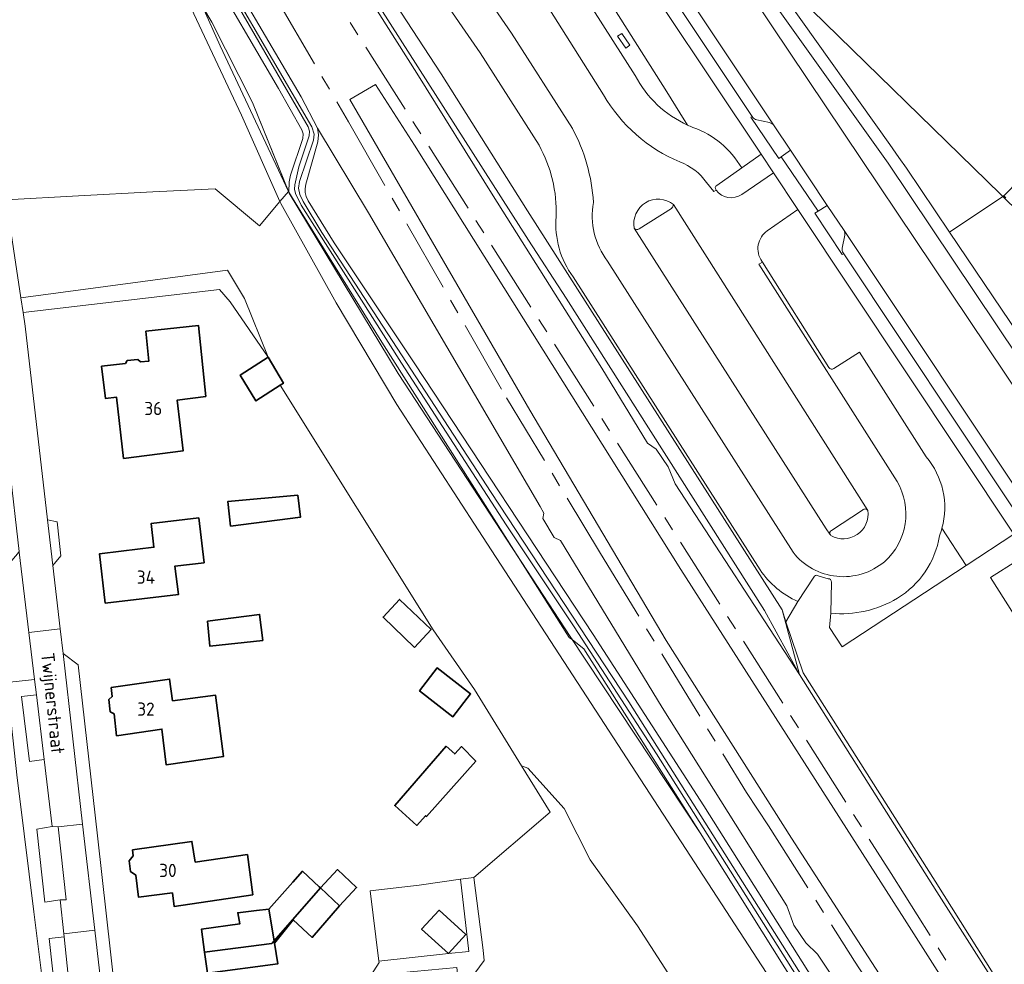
# Model space of a CAD drawing. Header units: metres. Extents: x 245598 to 248629, y 478632 to 481821.
# Tile 99 of 122: x 247732 to 247866, y 479832 to 479961. Entities that reach past the tile are written whole.
import ezdxf
from ezdxf.enums import TextEntityAlignment as Align

# ---------------------------------------------------------------- set-up
doc = ezdxf.new("R2010")
doc.units = ezdxf.units.M
doc.linetypes.add('AM-AS', pattern=[16, 10, -2, 2, -2])
for name, color, linetype, lineweight in [('B-XX-AM-AS_SPOOR-G', 10, 'AM-AS', 18), ('B-XX-GR-GRAS-GV', 60, 'Continuous', 13), ('B-XX-GR-GROENVOORZIENING-GV', 80, 'Continuous', 18), ('B-XX-GR-HOUTWAL-GV', 40, 'Continuous', 13), ('B-XX-GR-STRUIK-GV', 90, 'Continuous', 13), ('B-XX-IE-TERREINAFSCHEIDING_KUNSTMATIG_HEKWERK-G', 20, 'IE-TERREINAFSCHEIDING-KUNSTMATIG', 18), ('B-XX-IE-TERREINAFSCHEIDING_KUNSTMATIG_MUUR-G', 90, 'IE-TERREINAFSCHEIDING-KUNSTMATIG-DICHT', 18), ('B-XX-KW-KUNSTWERK_PERRON-GV', 170, 'Continuous', 18), ('B-XX-OG-BEBOUWING-GV', 7, 'Continuous', 35), ('B-XX-OG-BEBOUWING-T18', 10, 'Continuous', 18), ('B-XX-OG-TERREIN_ERF-GV', 7, 'Continuous', 18), ('B-XX-OG-TOPOGRAFIE-T18', 10, 'Continuous', 18), ('B-XX-OG-WATER_GREPPEL-GV', 160, 'Continuous', 18), ('B-XX-OG-WATER_SLOOT-GV', 120, 'Continuous', 18), ('B-XX-VH-VERHARDING_GESLOTEN-GV', 252, 'Continuous', 18), ('B-XX-VH-VERHARDING_HALFVERHARDING-GV', 252, 'Continuous', 18), ('B-XX-VH-VERHARDING_OPEN-GV', 252, 'Continuous', 18)]:
    doc.layers.add(name, color=color, linetype=linetype, lineweight=lineweight)
doc.styles.add('NLCS-ISO-M-T18', font='NLCS-ISO.ttf', dxfattribs={"height": 1.8})
doc.linetypes.add('IE-TERREINAFSCHEIDING-KUNSTMATIG', pattern='A,4,[82,NLCS.SHX,S=0.75,R=90,X=0,Y=0],4,-2', length=10)
doc.linetypes.add('IE-TERREINAFSCHEIDING-KUNSTMATIG-DICHT', pattern='A,8,-1,[82,NLCS.SHX,S=0.75,R=90,X=0,Y=0],-1', length=10)

msp = doc.modelspace()

# ---------------------------------------------------------------- linework, layer by layer
at = {"layer": 'B-XX-AM-AS_SPOOR-G'}
for points in [[(247730.486, 480033.212), (247753.227, 479997.767), (247850.672, 479844.581), (247876.837, 479803.154), (247884.814, 479790.372), (247895.458, 479774.039), (247904.257, 479760.311), (247961.372, 479670.426), (247982.206, 479637.963), (248002.242, 479607.233)], [(247731.466, 480023.715), (247744.779, 480001.858), (247752.909, 479988.11), (247758.906, 479977.468), (247776.642, 479947.081), (247798.211, 479909.459), (247811.024, 479888.21), (247830.935, 479855.637), (247833.941, 479851.069), (247845.673, 479832.626), (247864.523, 479803.843), (247882.116, 479777.749), (247924.714, 479716.266), (247931.934, 479705.729), (247951.426, 479676.817), (247978.378, 479636.399), (248122.834, 479418.963)]]:
    msp.add_lwpolyline(points, dxfattribs=at)
at = {"layer": 'B-XX-GR-GRAS-GV'}
for points in [[(247732.987, 480035.192), (247734.881, 480032.33), (247737.149, 480031.134), (247751.559, 480008.525), (247772.883, 479974.412), (247785.972, 479953.743), (247796.373, 479937.021), (247811.201, 479913.508), (247817.435, 479903.292), (247818.631, 479902.456), (247820.253, 479900.027), (247821.192, 479897.728), (247838.184, 479871.712), (247833.384, 479880.472), (247806.333, 479923.056), (247801.206, 479930.96), (247776.148, 479970.231), (247754.347, 480004.775), (247748.401, 480017.163), (247748.4, 480017.165), (247738.127, 480032.959), (247737.321, 480032.537), (247734.767, 480034.339)], [(247724.453, 480025.437), (247722.007, 480024.082), (247725.117, 480018.795), (247752.04, 479973.025), (247756.7, 479962.8), (247757.98, 479960.699), (247763.558, 479949.715), (247768.506, 479937.497), (247768.541, 479938.919), (247768.71, 479939.802), (247770.419, 479944.838), (247770.444, 479945.47), (247770.276, 479946.022), (247767.075, 479951.639), (247737.192, 480002.705), (247732.498, 480009.617), (247728.986, 480015.926), (247726.824, 480020.417), (247725.183, 480023.527)], [(247748.401, 480017.163), (247754.347, 480004.775), (247776.148, 479970.231), (247801.206, 479930.96), (247806.333, 479923.056), (247833.384, 479880.472), (247838.184, 479871.712), (247835.785, 479880.525), (247801.046, 479934.938), (247789.272, 479953.615), (247778.267, 479970.52)]]:
    msp.add_lwpolyline(points, close=True, dxfattribs=at)
msp.add_lwpolyline([(247860.191, 479804.153), (247840.642, 479833.565), (247839.026, 479835.111), (247837.416, 479837.522), (247836.463, 479840.183), (247819.416, 479867.238), (247805.541, 479889.981), (247804.72, 479890.412), (247803.165, 479892.985), (247803.309, 479893.743), (247802.793, 479894.646), (247779.352, 479934.679), (247772.424, 479946.206), (247772.54, 479945.325), (247772.465, 479944.37), (247770.838, 479938.584), (247770.721, 479937.966), (247770.721, 479937.432), (247770.86, 479936.904), (247771.149, 479936.317), (247774.663, 479930.607), (247785.69, 479914.108), (247810.032, 479877.176), (247825.109, 479853.83), (247880.859, 479765.389)], dxfattribs=at)
at = {"layer": 'B-XX-GR-GROENVOORZIENING-GV'}
for points in [[(247738.158, 480032.973), (247738.127, 480032.959), (247748.4, 480017.165), (247748.401, 480017.163), (247751.124, 480012.977), (247778.267, 479970.52), (247789.272, 479953.615), (247801.046, 479934.938), (247835.785, 479880.525), (247836.326, 479878.916), (247837.946, 479881.692)], [(247802.631, 479943.892), (247794.581, 479956.513), (247759.272, 480007.575), (247763.474, 480010.515)], [(247802.448, 479979.035), (247796.497, 479988.099), (247792.221, 479995.428), (247790.451, 479994.315), (247789.438, 479992.43), (247808.288, 479965.138), (247815.757, 479953.407)], [(247822.908, 479946.642), (247821.844, 479948.329), (247820.052, 479951.171), (247810.328, 479966.593), (247808.545, 479969.422), (247803.349, 479977.663), (247802.448, 479979.035)], [(247832.933, 479942.667), (247813.081, 479972.446), (247808.545, 479969.422), (247810.328, 479966.593), (247820.052, 479951.171), (247821.844, 479948.329), (247822.908, 479946.642)], [(247831.788, 479947.704), (247831.711, 479947.819), (247831.546, 479947.707), (247835.332, 479942.086), (247835.669, 479942.328), (247836.941, 479943.238), (247834.727, 479946.559)], [(247834.082, 479946.99), (247832.344, 479947.372)], [(247830.281, 479940.809), (247832.933, 479942.667)], [(247851.4, 479803.74), (247819.56, 479852.66), (247794.341, 479891.461), (247783.24, 479908.54), (247774.96, 479922.4), (247767.4, 479935.96), (247767.284, 479936.221), (247764.482, 479932.894), (247758.46, 479937.932), (247749.94, 479937.524), (247739.793, 479937.014), (247729.943, 479936.461), (247731.944, 479923.107), (247760.108, 479926.883), (247762.46, 479923), (247765.663, 479914.987), (247767.762, 479911.463), (247767.324, 479911.18), (247788.19, 479877.83), (247793.81, 479869.68), (247800.25, 479859.26), (247801.1, 479858.96), (247806.06, 479853.46), (247809.6, 479846.46), (247816.06, 479837.44), (247822.01, 479828.21)], [(247816.277, 479932.48), (247820.701, 479935.286)], [(247837.963, 479935.127), (247833.781, 479932.228)], [(247857.606, 479891.668), (247860.909, 479886.605), (247867.405, 479890.842), (247837.963, 479935.127)], [(247841.967, 479935.701), (247840.703, 479934.897), (247840.268, 479934.621), (247844.013, 479928.978), (247844.201, 479929.102), (247844.131, 479929.207)], [(247844.261, 479932.26), (247841.967, 479935.701)], [(247844.007, 479929.872), (247844.35, 479931.623)], [(247833.031, 479928.084), (247833.106, 479927.964), (247842.159, 479913.573)], [(247832.807, 479885.992), (247807.286, 479925.944)], [(247842.867, 479913.433), (247846.378, 479915.667), (247855.442, 479901.426)], [(247846.758, 479894.151), (247842.519, 479891.376)], [(247860.909, 479886.605), (247857.606, 479891.668)], [(247886.4, 479862.671), (247869.401, 479888.214), (247869.053, 479887.991), (247867.844, 479887.218), (247864.222, 479884.957), (247880.274, 479859.626), (247883.584, 479861.725), (247885.684, 479858.414)], [(247842.433, 479880.077), (247842.252, 479878.117), (247843.978, 479875.493), (247859.434, 479885.643), (247860.909, 479886.605)]]:
    msp.add_lwpolyline(points, dxfattribs=at)
for points in [[(247762.04, 479947.98), (247752.675, 479967.938), (247741.925, 479986.775), (247736.488, 479995.625), (247734.045, 480000), (247733.913, 480000.237), (247723.561, 480018.13), (247717.088, 480015.361), (247717.137, 480015.215), (247717.142, 480015.199), (247719.585, 480011.597), (247720.452, 480007.73), (247721.343, 480003.113), (247722.078, 479998.7), (247722.818, 479992.744), (247727.106, 479955.405), (247727.376, 479953.604), (247729.943, 479936.461), (247739.793, 479937.014), (247749.94, 479937.524), (247758.46, 479937.932), (247764.482, 479932.894), (247767.284, 479936.221)], [(247752.675, 479967.938), (247762.04, 479947.98), (247767.284, 479936.221), (247768.449, 479937.604), (247759.134, 479957.458), (247756.7, 479962.8), (247752.04, 479973.025), (247725.117, 480018.795), (247723.561, 480018.13), (247733.913, 480000.237), (247734.045, 480000), (247736.488, 479995.625), (247741.925, 479986.775)], [(247868.692, 479909.08), (247869.339, 479909.505), (247870.96, 479910.57), (247850.266, 479941.459), (247833.454, 479965.03), (247833.248, 479964.889), (247831.915, 479963.972)], [(247837.389, 479964.77), (247836.434, 479963.797), (247850.488, 479944.011), (247851.743, 479942.238), (247852.776, 479940.754), (247858.656, 479932.036), (247865.898, 479936.92), (247865.579, 479937.232), (247838, 479964.173)], [(247814.461, 479957.143), (247813.347, 479958.766), (247813.909, 479959.151), (247815.023, 479957.528)], [(247814.461, 479957.143), (247815.023, 479957.528), (247813.909, 479959.151), (247813.347, 479958.766)], [(247865.898, 479936.92), (247858.656, 479932.036), (247872.817, 479911.049), (247873.444, 479911.437), (247876.892, 479913.478), (247877.789, 479913.97), (247878.68, 479914.399), (247880.483, 479915.239), (247882.337, 479915.982), (247882.826, 479916.19), (247876.966, 479926.09)], [(247835.785, 479880.525), (247838.184, 479871.712), (247856.924, 479842.096), (247886.314, 479795.83), (247886.559, 479795.994), (247856.679, 479843.545), (247838.665, 479871.959), (247836.326, 479878.916)], [(247735.125, 479860.125), (247734.063, 479868.963), (247732.025, 479868.737), (247733.137, 479859.862)], [(247737.288, 479840.975), (247737.3, 479840.975), (247738.125, 479841), (247737.012, 479850.938), (247736.238, 479851), (247736.225, 479850.998), (247734.113, 479850.638), (247735.188, 479840.675)], [(247738.675, 479828.025), (247737.825, 479835.963), (247735.813, 479835.725), (247736.663, 479827.863)]]:
    msp.add_lwpolyline(points, close=True, dxfattribs=at)
for points in [[(247815.757, 479953.407, 0.1675715), (247822.908, 479946.642)], [(247832.344, 479947.372, -0.1869706), (247831.788, 479947.704)], [(247834.727, 479946.559, 0.1941471), (247834.082, 479946.99)], [(247822.908, 479946.642, 0.0129709), (247823.635, 479946.335)], [(247823.635, 479946.335, -0.1770221), (247830.281, 479940.809)], [(247804.969, 479934.161, 0.1370991), (247802.631, 479943.892)], [(247820.975, 479935.817, 0.6964997), (247815.626, 479932.585)], [(247820.701, 479935.286, 0.2252824), (247820.975, 479935.817)], [(247807.286, 479925.944, -0.1818587), (247804.969, 479934.161)], [(247815.626, 479932.585, 0.4230714), (247816.277, 479932.48)], [(247833.781, 479932.228, 0.4149188), (247833.031, 479928.084)], [(247844.35, 479931.623, 0.1856162), (247844.261, 479932.26)], [(247844.131, 479929.207, -0.1729965), (247844.007, 479929.872)], [(247842.159, 479913.573, 0.3913068), (247842.867, 479913.433)], [(247855.442, 479901.426, -0.247119), (247857.606, 479891.668)], [(247842.466, 479890.669, 0.6246406), (247847.485, 479894.09)], [(247847.485, 479894.09, 0.4747912), (247846.758, 479894.151)], [(247842.519, 479891.376, 0.3656281), (247842.327, 479890.861)], [(247842.327, 479890.861, 0.1436474), (247842.466, 479890.669)], [(247857.264, 479890.626, -0.2205469), (247851.521, 479882.126)], [(247857.606, 479891.668, -0.0259379), (247857.264, 479890.626)], [(247837.946, 479881.692, -0.144591), (247832.807, 479885.992)], [(247851.521, 479882.126, -0.1601001), (247842.433, 479880.077)]]:
    msp.add_lwpolyline(points, format="xyb", dxfattribs=at)
at = {"layer": 'B-XX-GR-HOUTWAL-GV'}
msp.add_lwpolyline([(247767.284, 479936.221), (247767.4, 479935.96), (247774.96, 479922.4), (247783.24, 479908.54), (247794.341, 479891.461), (247819.56, 479852.66), (247851.4, 479803.74), (247860.4, 479789.3), (247874.44, 479767.26), (247876.2, 479763.64), (247876.7, 479759.1), (247878.452, 479759.661), (247880.37, 479761.662), (247842.889, 479820.975), (247824.62, 479850.148), (247808.736, 479875.239), (247807.178, 479876.434), (247806.74, 479876.77), (247799.51, 479888.161), (247781.174, 479917.047), (247769.364, 479936.075), (247768.554, 479937.38), (247768.449, 479937.604)], close=True, dxfattribs=at)
at = {"layer": 'B-XX-GR-STRUIK-GV'}
for points in [[(247757.98, 479960.699), (247756.7, 479962.8), (247759.134, 479957.458), (247768.449, 479937.604), (247768.554, 479937.38), (247769.364, 479936.075), (247768.506, 479937.497), (247763.558, 479949.715)], [(247807.178, 479876.434), (247806.881, 479876.882), (247799.51, 479888.161), (247806.74, 479876.77)]]:
    msp.add_lwpolyline(points, close=True, dxfattribs=at)
at = {"layer": 'B-XX-IE-TERREINAFSCHEIDING_KUNSTMATIG_HEKWERK-G'}
msp.add_lwpolyline([(247939.123, 479685.951), (247940.142, 479685.729), (247935.965, 479680.663), (247926.232, 479696.69), (247901.103, 479738.6), (247878.452, 479759.661), (247880.37, 479761.662), (247842.889, 479820.975), (247824.62, 479850.148), (247806.881, 479876.882), (247783.413, 479912.79), (247768.554, 479937.38), (247763.558, 479949.715), (247757.98, 479960.699), (247720.07, 480023.008), (247726.399, 480026.516), (247723.762, 480030.887)], dxfattribs=at)
at = {"layer": 'B-XX-IE-TERREINAFSCHEIDING_KUNSTMATIG_MUUR-G'}
for points in [[(247780.317, 479952.173), (247776.822, 479950.13)], [(247856.924, 479842.096), (247838.184, 479871.712)]]:
    msp.add_lwpolyline(points, dxfattribs=at)
at = {"layer": 'B-XX-KW-KUNSTWERK_PERRON-GV'}
msp.add_lwpolyline([(247866.127, 479804.448), (247866.52, 479804.667), (247871.515, 479807.451), (247871.991, 479807.717), (247852.496, 479838.357), (247821.989, 479886.046), (247785.628, 479943.908), (247780.317, 479952.173), (247776.822, 479950.13), (247801.384, 479907.758), (247819.996, 479876.373), (247837.064, 479849.395)], close=True, dxfattribs=at)
at = {"layer": 'B-XX-OG-BEBOUWING-GV'}
msp.add_lwpolyline([(247872.576, 479943.696), (247866.029, 479937.009), (247866.315, 479936.729)], dxfattribs=at)
for points in [[(247748.256, 479914.34), (247747.91, 479914.698), (247746.453, 479914.538), (247746.193, 479914.114), (247742.96, 479913.76), (247743.469, 479909.38), (247745.005, 479909.533), (247745.942, 479901.198), (247754.078, 479902.219), (247753.256, 479909.124), (247757.156, 479909.64), (247756.176, 479919.303), (247749.008, 479918.53), (247749.404, 479914.466)], [(247765.663, 479914.987), (247761.863, 479912.563), (247764, 479909.037), (247767.324, 479911.18), (247767.762, 479911.463)], [(247769.732, 479896.197), (247760.16, 479895.3), (247760.54, 479891.96), (247770.069, 479893.175)], [(247745.614, 479888.535), (247742.671, 479888.184), (247743.448, 479881.452), (247753.426, 479882.626), (247752.964, 479886.496), (247756.944, 479886.972), (247756.214, 479893.081), (247749.697, 479892.303), (247750.083, 479889.069)], [(247785.63, 479875.41), (247787.911, 479877.854), (247783.6, 479881.96), (247781.36, 479879.56)], [(247757.4, 479879.013), (247757.738, 479875.575), (247764.938, 479876.375), (247764.512, 479879.925)], [(247786.317, 479869.49), (247790.877, 479865.951), (247793.3, 479869.073), (247788.741, 479872.612)], [(247744.671, 479866.36), (247745.001, 479863.375), (247751.175, 479864.272), (247751.745, 479859.415), (247759.596, 479860.539), (247758.482, 479868.906), (247752.641, 479868.14), (247752.23, 479871.105), (247744.274, 479869.945), (247744.412, 479868.701), (247743.941, 479868.301), (247744.124, 479866.647)], [(247789.98, 479861.94), (247782.94, 479853.84), (247785.96, 479851.14), (247787.16, 479852.46), (247787.3, 479852.36), (247794, 479859.9), (247792.04, 479861.9), (247791.14, 479860.9)], [(247763.583, 479841.659), (247762.84, 479847.166), (247755.732, 479846.129), (247755.271, 479848.969), (247747.173, 479847.807), (247747.274, 479847.003), (247746.704, 479846.332), (247746.89, 479844.858), (247747.609, 479844.35), (247747.986, 479841.362), (247752.61, 479841.945), (247752.84, 479840.091)], [(247769.04, 479843.4), (247765.76, 479839.722), (247765.788, 479839.725), (247766.477, 479835.391), (247772.797, 479842.612), (247772.64, 479842.76), (247770.374, 479844.896)], [(247772.797, 479842.612), (247775.4, 479840.16), (247777.75, 479842.655), (247775.147, 479845.107)], [(247772.797, 479842.612), (247766.477, 479835.391), (247766.525, 479835.091), (247769.1, 479838.26), (247771.66, 479835.86), (247775.4, 479840.16)], [(247766.477, 479835.391), (247765.788, 479839.725), (247765.76, 479839.722), (247764.087, 479839.525), (247761.538, 479839.225), (247761.825, 479837.725), (247756.563, 479836.975), (247756.997, 479833.866), (247766.168, 479835.036)], [(247790.3, 479833.66), (247792.65, 479836.25), (247789, 479839.56), (247786.6, 479837)], [(247766.525, 479835.091), (247766.477, 479835.391), (247766.168, 479835.036), (247756.997, 479833.866), (247757.4, 479830.975), (247766.975, 479832.263)]]:
    msp.add_lwpolyline(points, close=True, dxfattribs=at)
at = {"layer": 'B-XX-OG-TERREIN_ERF-GV'}
for points in [[(247765.663, 479914.987), (247762.46, 479923), (247760.108, 479926.883), (247731.944, 479923.107), (247732.249, 479921.068), (247745.835, 479922.679), (247759.047, 479924.245), (247760.5, 479922.56)], [(247746.193, 479914.114), (247746.453, 479914.538), (247747.91, 479914.698), (247748.256, 479914.34), (247749.404, 479914.466), (247749.008, 479918.53), (247756.176, 479919.303), (247757.156, 479909.64), (247753.256, 479909.124), (247754.078, 479902.219), (247745.942, 479901.198), (247745.005, 479909.533), (247743.469, 479909.38), (247742.96, 479913.76)], [(247770.069, 479893.175), (247760.54, 479891.96), (247760.16, 479895.3), (247769.732, 479896.197)], [(247756.214, 479893.081), (247756.944, 479886.972), (247752.964, 479886.496), (247753.426, 479882.626), (247743.448, 479881.452), (247742.671, 479888.184), (247745.614, 479888.535), (247750.083, 479889.069), (247749.697, 479892.303)], [(247787.911, 479877.854), (247785.63, 479875.41), (247781.36, 479879.56), (247783.6, 479881.96)], [(247757.4, 479879.013), (247764.512, 479879.925), (247764.938, 479876.375), (247757.738, 479875.575)], [(247786.317, 479869.49), (247788.741, 479872.612), (247793.3, 479869.073), (247790.877, 479865.951)], [(247758.482, 479868.906), (247759.596, 479860.539), (247751.745, 479859.415), (247751.175, 479864.272), (247745.001, 479863.375), (247744.671, 479866.36), (247744.124, 479866.647), (247743.941, 479868.301), (247744.412, 479868.701), (247744.274, 479869.945), (247752.23, 479871.105), (247752.641, 479868.14)], [(247789.98, 479861.94), (247791.14, 479860.9), (247792.04, 479861.9), (247794, 479859.9), (247787.3, 479852.36), (247787.16, 479852.46), (247785.96, 479851.14), (247782.94, 479853.84)], [(247804.16, 479852.94), (247793.76, 479844.04), (247795, 479834.14), (247795.16, 479832.7), (247793.24, 479830.14), (247793.49, 479828.14), (247799.36, 479829.1), (247805.56, 479829.7), (247811.64, 479830.16), (247816.74, 479829.4), (247820.54, 479828.44), (247822.01, 479828.21), (247816.06, 479837.44), (247809.6, 479846.46), (247806.06, 479853.46), (247801.1, 479858.96), (247800.25, 479859.26)], [(247762.84, 479847.166), (247763.583, 479841.659), (247752.84, 479840.091), (247752.61, 479841.945), (247747.986, 479841.362), (247747.609, 479844.35), (247746.89, 479844.858), (247746.704, 479846.332), (247747.274, 479847.003), (247747.173, 479847.807), (247755.271, 479848.969), (247755.732, 479846.129)], [(247765.76, 479839.722), (247769.04, 479843.4), (247770.374, 479844.896), (247772.64, 479842.76), (247772.797, 479842.612), (247775.147, 479845.107), (247777.75, 479842.655), (247775.4, 479840.16), (247771.66, 479835.86), (247769.1, 479838.26), (247766.525, 479835.091), (247766.975, 479832.263), (247757.4, 479830.975), (247756.997, 479833.866), (247756.563, 479836.975), (247761.825, 479837.725), (247761.538, 479839.225), (247764.087, 479839.525)], [(247780.78, 479832.64), (247790.3, 479833.66), (247793.06, 479833.96), (247791.904, 479843.807), (247786.294, 479842.973), (247779.614, 479842.205)], [(247790.3, 479833.66), (247786.6, 479837), (247789, 479839.56), (247792.65, 479836.25)]]:
    msp.add_lwpolyline(points, close=True, dxfattribs=at)
for points in [[(247779.699, 479830.662), (247780.8, 479832.44), (247780.78, 479832.64), (247779.614, 479842.205), (247786.294, 479842.973), (247791.904, 479843.807), (247793.76, 479844.04), (247804.16, 479852.94), (247800.25, 479859.26), (247793.81, 479869.68), (247788.19, 479877.83), (247767.324, 479911.18), (247764, 479909.037), (247761.863, 479912.563), (247765.663, 479914.987), (247760.5, 479922.56), (247759.047, 479924.245), (247745.835, 479922.679), (247732.249, 479921.068), (247732.525, 479919.225), (247735.587, 479892.813), (247736.875, 479892.525), (247736.913, 479892.125), (247737.387, 479887.888), (247736.3, 479886.6), (247737.3, 479877.938), (247737.688, 479874.588), (247739.775, 479873.037), (247742.387, 479849.737), (247746.637, 479811.975)], [(247729.738, 479735.612), (247736.844, 479736.021), (247740.6, 479736.237), (247742.02, 479736.329), (247743.14, 479736.39), (247745.102, 479736.498), (247743.6, 479752.625), (247741.825, 479768.025), (247740.675, 479767.937), (247740.325, 479771.113), (247743.488, 479771.437), (247741.675, 479790.575), (247739.4, 479808.325), (247737.063, 479826.725), (247735.3, 479826.625), (247733.712, 479839.363), (247731.738, 479855.138)]]:
    msp.add_lwpolyline(points, dxfattribs=at)
at = {"layer": 'B-XX-OG-WATER_GREPPEL-GV'}
for points in [[(247917.551, 479717.793), (247892.796, 479754.287), (247891.656, 479755.572), (247890.093, 479756.893), (247888.386, 479758.052), (247885.078, 479759.972), (247883.967, 479760.783), (247882.736, 479761.821), (247881.791, 479762.721), (247881.106, 479763.499), (247878.742, 479766.828), (247861.1, 479794.684), (247844.056, 479821.837), (247814.905, 479867.993), (247796.095, 479896.551), (247773.002, 479931.99), (247770.439, 479936.226), (247770.002, 479937.196), (247769.794, 479938.067), (247769.935, 479938.944), (247771.877, 479944.611), (247771.961, 479945.427), (247771.647, 479946.429), (247738.82, 480002.62)], [(247749.123, 479984.385), (247771.14, 479946.41), (247771.329, 479945.824), (247771.265, 479945.171), (247769.869, 479940.974), (247769.298, 479938.479), (247769.287, 479937.9), (247769.4, 479937.301), (247770.174, 479935.73), (247783.88, 479914.162), (247798.147, 479892.137), (247807.413, 479878.22), (247818.682, 479860.912), (247867.746, 479783.137)]]:
    msp.add_lwpolyline(points, dxfattribs=at)
at = {"layer": 'B-XX-OG-WATER_SLOOT-GV'}
for points in [[(247737.192, 480002.705), (247767.075, 479951.639), (247770.276, 479946.022), (247770.444, 479945.47), (247770.419, 479944.838), (247768.71, 479939.802), (247768.541, 479938.919), (247768.506, 479937.497), (247769.364, 479936.075), (247781.174, 479917.047), (247799.51, 479888.161), (247806.881, 479876.882), (247807.178, 479876.434), (247808.736, 479875.239), (247824.62, 479850.148), (247842.889, 479820.975), (247880.37, 479761.662)], [(247738.82, 480002.62), (247771.647, 479946.429), (247771.961, 479945.427), (247771.877, 479944.611), (247769.935, 479938.944), (247769.794, 479938.067), (247770.002, 479937.196), (247770.439, 479936.226), (247773.002, 479931.99), (247796.095, 479896.551), (247814.905, 479867.993), (247844.056, 479821.837), (247861.1, 479794.684), (247878.742, 479766.828), (247881.106, 479763.499), (247881.791, 479762.721), (247882.736, 479761.821), (247883.967, 479760.783), (247885.078, 479759.972), (247888.386, 479758.052), (247890.093, 479756.893), (247891.656, 479755.572), (247892.796, 479754.287), (247917.551, 479717.793)], [(247867.746, 479783.137), (247818.682, 479860.912), (247807.413, 479878.22), (247798.147, 479892.137), (247783.88, 479914.162), (247770.174, 479935.73), (247769.4, 479937.301), (247769.287, 479937.9), (247769.298, 479938.479), (247769.869, 479940.974), (247771.265, 479945.171), (247771.329, 479945.824), (247771.14, 479946.41), (247749.123, 479984.385)], [(247918.977, 479717.324), (247894.359, 479753.944), (247891.514, 479756.996), (247889.57, 479758.72), (247888.116, 479759.724), (247884.734, 479761.584), (247883.054, 479762.668), (247882.165, 479763.614), (247880.859, 479765.389), (247825.109, 479853.83), (247810.032, 479877.176), (247785.69, 479914.108), (247774.663, 479930.607), (247771.149, 479936.317), (247770.86, 479936.904), (247770.721, 479937.432), (247770.721, 479937.966), (247770.838, 479938.584), (247772.465, 479944.37), (247772.54, 479945.325), (247772.424, 479946.206), (247770.17, 479950.514), (247757.409, 479972.264)]]:
    msp.add_lwpolyline(points, dxfattribs=at)
at = {"layer": 'B-XX-VH-VERHARDING_GESLOTEN-GV'}
for points in [[(247808.486, 479985.948), (247834.727, 479946.559), (247836.941, 479943.238), (247841.967, 479935.701), (247844.261, 479932.26), (247870.4, 479893.042), (247872.487, 479889.884), (247885.389, 479870.519), (247894.605, 479856.918)], [(247935.329, 479809.698), (247936.988, 479810.734), (247933.852, 479815.573), (247932.473, 479817.564), (247930.075, 479821.024), (247928.241, 479823.801), (247925.617, 479828.281), (247923.567, 479831.919), (247921.997, 479834.304), (247919.901, 479837.315), (247918.105, 479839.713), (247916.21, 479842.067), (247907.918, 479852.139), (247905.991, 479854.465), (247903.488, 479857.595), (247901.679, 479860.001), (247898.733, 479864.089), (247893.152, 479872.432), (247892.645, 479873.23), (247875.357, 479899.017), (247868.692, 479909.08), (247831.915, 479963.972)]]:
    msp.add_lwpolyline(points, dxfattribs=at)
at = {"layer": 'B-XX-VH-VERHARDING_HALFVERHARDING-GV'}
for points in [[(247886.314, 479795.83), (247856.924, 479842.096), (247838.184, 479871.712), (247821.192, 479897.728), (247820.253, 479900.027), (247818.631, 479902.456), (247817.435, 479903.292), (247811.201, 479913.508), (247796.373, 479937.021), (247785.972, 479953.743), (247772.883, 479974.412)], [(247757.409, 479972.264), (247770.17, 479950.514), (247772.424, 479946.206), (247779.352, 479934.679), (247802.793, 479894.646), (247803.309, 479893.743), (247803.165, 479892.985), (247804.72, 479890.412), (247805.541, 479889.981), (247819.416, 479867.238), (247836.463, 479840.183), (247837.416, 479837.522), (247839.026, 479835.111), (247840.642, 479833.565), (247860.191, 479804.153), (247860.671, 479802.428), (247861.842, 479800.711), (247862.88, 479800.061), (247873.772, 479783.254)], [(247866.127, 479804.448), (247837.064, 479849.395), (247819.996, 479876.373), (247801.384, 479907.758), (247776.822, 479950.13), (247780.317, 479952.173), (247785.628, 479943.908), (247821.989, 479886.046), (247852.496, 479838.357), (247871.991, 479807.717)]]:
    msp.add_lwpolyline(points, dxfattribs=at)
at = {"layer": 'B-XX-VH-VERHARDING_OPEN-GV'}
for points in [[(247811.444, 479950.775), (247804.086, 479962.357), (247784.076, 479991.325), (247768.213, 480014.338)], [(247768.213, 480014.338), (247784.076, 479991.325), (247804.086, 479962.357), (247811.444, 479950.775)], [(247807.181, 479946.196), (247798.898, 479959.198), (247763.474, 480010.515), (247759.272, 480007.575), (247794.581, 479956.513), (247802.631, 479943.892)], [(247763.474, 480010.515), (247798.898, 479959.198), (247807.181, 479946.196)], [(247808.486, 479985.948), (247806.219, 479989.304), (247803.304, 479993.386), (247801.801, 479995.298), (247801.269, 479994.962), (247799.005, 479993.53), (247806.767, 479981.914), (247807.237, 479981.211), (247813.081, 479972.446), (247832.933, 479942.667)], [(247815.757, 479953.407), (247808.288, 479965.138), (247789.438, 479992.43), (247786.099, 479990.128)], [(247834.727, 479946.559), (247808.486, 479985.948)], [(247808.328, 479982.892), (247831.711, 479947.819), (247831.788, 479947.704)], [(247867.469, 479894.185), (247844.201, 479929.102), (247844.013, 479928.978), (247840.268, 479934.621), (247840.703, 479934.897), (247835.669, 479942.328), (247835.332, 479942.086), (247831.546, 479947.707), (247831.711, 479947.819), (247808.328, 479982.892)], [(247833.454, 479965.03), (247850.266, 479941.459), (247870.96, 479910.57), (247869.339, 479909.505), (247876.054, 479899.481), (247877.782, 479900.632), (247889.415, 479882.982), (247896.599, 479872.175), (247902.534, 479863.428), (247903.349, 479862.241), (247904.229, 479861.084), (247918.149, 479843.363), (247924.845, 479833.403), (247925.171, 479832.859)], [(247872.817, 479911.049), (247858.656, 479932.036), (247852.776, 479940.754), (247851.743, 479942.238), (247850.488, 479944.011), (247836.434, 479963.797)], [(247838, 479964.173), (247865.579, 479937.232), (247865.898, 479936.92), (247876.966, 479926.09)], [(247832.344, 479947.372), (247834.082, 479946.99)], [(247866.315, 479936.729), (247866.029, 479937.009), (247872.576, 479943.696)], [(247830.283, 479937.204), (247834.632, 479940.129), (247832.933, 479942.667), (247830.281, 479940.809), (247826.882, 479938.429)], [(247832.933, 479942.667), (247834.632, 479940.129), (247837.963, 479935.127), (247867.405, 479890.842), (247869.053, 479887.991), (247869.401, 479888.214), (247886.4, 479862.671), (247889.566, 479858.198), (247893.891, 479852.04), (247893.39, 479851.667), (247894.672, 479850.273), (247895.024, 479850.607), (247896.435, 479851.699), (247898.538, 479849.09), (247900.833, 479846.321), (247901.003, 479848.973), (247899.767, 479850.459), (247897.899, 479852.8)], [(247826.882, 479938.429), (247830.281, 479940.809)], [(247833.781, 479932.228), (247837.963, 479935.127), (247834.632, 479940.129), (247830.283, 479937.204)], [(247826.786, 479937.784), (247826.474, 479937.612), (247825.47, 479938.807)], [(247825.47, 479938.807), (247826.474, 479937.612), (247826.786, 479937.784)], [(247820.701, 479935.286), (247816.277, 479932.48)], [(247820.975, 479935.817), (247847.485, 479894.09)], [(247847.485, 479894.09), (247820.975, 479935.817)], [(247842.327, 479890.861), (247841.812, 479891.572), (247815.626, 479932.585)], [(247815.626, 479932.585), (247841.812, 479891.572), (247842.327, 479890.861)], [(247870.4, 479893.042), (247844.261, 479932.26)], [(247844.35, 479931.623), (247844.007, 479929.872)], [(247811.968, 479928.104), (247837.291, 479888.391)], [(247837.291, 479888.391), (247811.968, 479928.104)], [(247851.476, 479898.032), (247832.62, 479927.659), (247833.106, 479927.964), (247833.031, 479928.084)], [(247844.131, 479929.207), (247844.201, 479929.102), (247867.469, 479894.185)], [(247842.159, 479913.573), (247833.106, 479927.964), (247832.62, 479927.659), (247851.476, 479898.032)], [(247807.286, 479925.944), (247832.807, 479885.992)], [(247855.442, 479901.426), (247846.378, 479915.667), (247842.867, 479913.433)], [(247842.519, 479891.376), (247846.758, 479894.151)], [(247877.71, 479839.527), (247876.093, 479842.096), (247869.412, 479852.602), (247870.868, 479853.606), (247872.546, 479854.655), (247875.571, 479856.643), (247880.274, 479859.626), (247864.222, 479884.957), (247867.844, 479887.218), (247869.053, 479887.991), (247867.405, 479890.842), (247860.909, 479886.605), (247859.434, 479885.643), (247843.978, 479875.493), (247842.252, 479878.117), (247842.433, 479880.077), (247842.52, 479884.336)], [(247840.104, 479885.015), (247837.946, 479881.692), (247836.326, 479878.916), (247838.665, 479871.959), (247856.679, 479843.545), (247886.559, 479795.994)], [(247837.946, 479881.692), (247840.104, 479885.015)], [(247840.714, 479885.189), (247842.067, 479884.774)], [(247842.067, 479884.774), (247840.714, 479885.189)], [(247842.52, 479884.336), (247842.433, 479880.077)]]:
    msp.add_lwpolyline(points, dxfattribs=at)
for points in [[(247731.7, 479888.513), (247731.712, 479888.412), (247733.025, 479877.463), (247737.3, 479877.938), (247736.3, 479886.6), (247735.775, 479891.275), (247735.587, 479892.813), (247732.525, 479919.225), (247732.249, 479921.068), (247731.944, 479923.107), (247729.943, 479936.461), (247727.376, 479953.604), (247723.971, 479953.2), (247724.5, 479948.963), (247724.637, 479947.725), (247725.262, 479944.188), (247725.512, 479942), (247728.59, 479915.314), (247728.736, 479914.132), (247730.09, 479902.426), (247730.365, 479900.053)], [(247840.703, 479934.897), (247841.967, 479935.701), (247836.941, 479943.238), (247835.669, 479942.328)], [(247736.3, 479886.6), (247737.387, 479887.888), (247736.913, 479892.125), (247736.875, 479892.525), (247735.587, 479892.813), (247735.775, 479891.275)], [(247725.907, 479888.222), (247725.613, 479888.2), (247725.688, 479887.513), (247726.275, 479881.888), (247726.525, 479879.763), (247726.587, 479878.325), (247726.938, 479875.5), (247727.575, 479870.375), (247730.018, 479870.611), (247733.81, 479871.035), (247733.025, 479877.463), (247731.712, 479888.412), (247731.7, 479888.513), (247731.475, 479888.188), (247730.438, 479886.938), (247728.837, 479886.375), (247727.188, 479886.313), (247726.925, 479888.3)], [(247734.063, 479868.963), (247735.125, 479860.125), (247736.225, 479850.998), (247736.238, 479851), (247737.012, 479850.938), (247740.352, 479851.322), (247737.688, 479874.588), (247737.3, 479877.938), (247733.025, 479877.463), (247733.81, 479871.035)], [(247747.762, 479792.062), (247747.8, 479792), (247749.025, 479792.287), (247746.9, 479811.963), (247746.637, 479811.975), (247742.387, 479849.737), (247739.775, 479873.037), (247737.688, 479874.588), (247740.352, 479851.322), (247742.007, 479836.864), (247742.962, 479828.525), (247743.038, 479827.775), (247744.712, 479813.525), (247747.125, 479792.875)], [(247737.063, 479826.725), (247738.806, 479826.956), (247738.675, 479828.025), (247736.663, 479827.863), (247735.813, 479835.725), (247737.825, 479835.963), (247737.788, 479836.338), (247737.288, 479840.975), (247735.188, 479840.675), (247734.113, 479850.638), (247736.225, 479850.998), (247735.125, 479860.125), (247733.137, 479859.862), (247732.025, 479868.737), (247734.063, 479868.963), (247733.81, 479871.035), (247730.018, 479870.611), (247731.425, 479857.612), (247731.738, 479855.138), (247733.712, 479839.363), (247735.3, 479826.625)], [(247737.012, 479850.938), (247738.125, 479841), (247737.3, 479840.975), (247737.288, 479840.975), (247737.788, 479836.338), (247742.007, 479836.864), (247740.352, 479851.322)], [(247782.96, 479821.5), (247782.15, 479819.75), (247782.14, 479819.73), (247794.16, 479820.9), (247793.74, 479826.16), (247793.64, 479826.93), (247793.49, 479828.14), (247793.24, 479830.14), (247795.16, 479832.7), (247795, 479834.14), (247793.76, 479844.04), (247791.904, 479843.807), (247793.06, 479833.96), (247790.3, 479833.66), (247780.78, 479832.64), (247780.8, 479832.44), (247779.699, 479830.662), (247791.44, 479831.76), (247792.44, 479822.44)], [(247737.788, 479836.338), (247737.825, 479835.963), (247738.675, 479828.025), (247742.962, 479828.525), (247742.007, 479836.864)]]:
    msp.add_lwpolyline(points, close=True, dxfattribs=at)
for points in [[(247822.908, 479946.642, -0.1675715), (247815.757, 479953.407)], [(247821.848, 479941.622, -0.1643003), (247811.444, 479950.775)], [(247811.444, 479950.775, 0.1643003), (247821.848, 479941.622)], [(247831.788, 479947.704, 0.1869706), (247832.344, 479947.372)], [(247834.082, 479946.99, -0.1941471), (247834.727, 479946.559)], [(247807.181, 479946.196, -0.1086174), (247810.058, 479936.095)], [(247810.058, 479936.095, 0.1086174), (247807.181, 479946.196)], [(247823.635, 479946.335, -0.0129709), (247822.908, 479946.642)], [(247830.281, 479940.809, 0.1770221), (247823.635, 479946.335)], [(247802.631, 479943.892, -0.1370991), (247804.969, 479934.161)], [(247825.47, 479938.807, 0.1570656), (247821.848, 479941.622)], [(247821.848, 479941.622, -0.1570656), (247825.47, 479938.807)], [(247826.882, 479938.429, 0.4682286), (247826.786, 479937.784)], [(247826.786, 479937.784, -0.4682286), (247826.882, 479938.429)], [(247826.786, 479937.784, 0.4123458), (247830.283, 479937.204)], [(247830.283, 479937.204, -0.4123458), (247826.786, 479937.784)], [(247810.058, 479936.095, 0.2124649), (247811.968, 479928.104)], [(247811.968, 479928.104, -0.2124649), (247810.058, 479936.095)], [(247815.626, 479932.585, -0.6964997), (247820.975, 479935.817)], [(247820.975, 479935.817, -0.2252824), (247820.701, 479935.286)], [(247804.969, 479934.161, 0.1818587), (247807.286, 479925.944)], [(247816.277, 479932.48, -0.4230714), (247815.626, 479932.585)], [(247833.031, 479928.084, -0.4149188), (247833.781, 479932.228)], [(247844.261, 479932.26, -0.1856162), (247844.35, 479931.623)], [(247844.007, 479929.872, 0.1729965), (247844.131, 479929.207)], [(247842.867, 479913.433, -0.3913068), (247842.159, 479913.573)], [(247857.606, 479891.668, 0.247119), (247855.442, 479901.426)], [(247849.75, 479887.109, 0.3608631), (247851.476, 479898.032)], [(247851.476, 479898.032, -0.3608631), (247849.75, 479887.109)], [(247847.485, 479894.09, -0.6246406), (247842.466, 479890.669)], [(247846.758, 479894.151, -0.4747912), (247847.485, 479894.09)], [(247842.327, 479890.861, -0.3656281), (247842.519, 479891.376)], [(247842.466, 479890.669, -0.1436474), (247842.327, 479890.861)], [(247851.521, 479882.126, 0.2205469), (247857.264, 479890.626)], [(247857.264, 479890.626, 0.0259379), (247857.606, 479891.668)], [(247837.291, 479888.391, 0.4239464), (247849.75, 479887.109)], [(247849.75, 479887.109, -0.4239464), (247837.291, 479888.391)], [(247832.807, 479885.992, 0.144591), (247837.946, 479881.692)], [(247840.104, 479885.015, -0.4369881), (247840.714, 479885.189)], [(247840.714, 479885.189, 0.4369881), (247840.104, 479885.015)], [(247842.067, 479884.774, -0.4724337), (247842.52, 479884.336)], [(247842.52, 479884.336, 0.4724337), (247842.067, 479884.774)], [(247842.433, 479880.077, 0.1601001), (247851.521, 479882.126)]]:
    msp.add_lwpolyline(points, format="xyb", dxfattribs=at)

# ---------------------------------------------------------------- texts
at = {"layer": 'B-XX-OG-BEBOUWING-T18', "style": 'NLCS-ISO-M-T18'}
for s, p in [('36', (247750, 479908)), ('34', (247749, 479885)), ('32', (247749, 479867)), ('30', (247752, 479845))]:
    msp.add_text(s, height=1.8, dxfattribs=at).set_placement(p, align=Align.MIDDLE_CENTER)
at = {"layer": 'B-XX-OG-TOPOGRAFIE-T18', "style": 'NLCS-ISO-M-T18'}
msp.add_text('Twijnerstraat', height=1.8, rotation=276, dxfattribs=at).set_placement((247736.298, 479867.79), align=Align.MIDDLE_CENTER)

doc.saveas('drawing.dxf')
